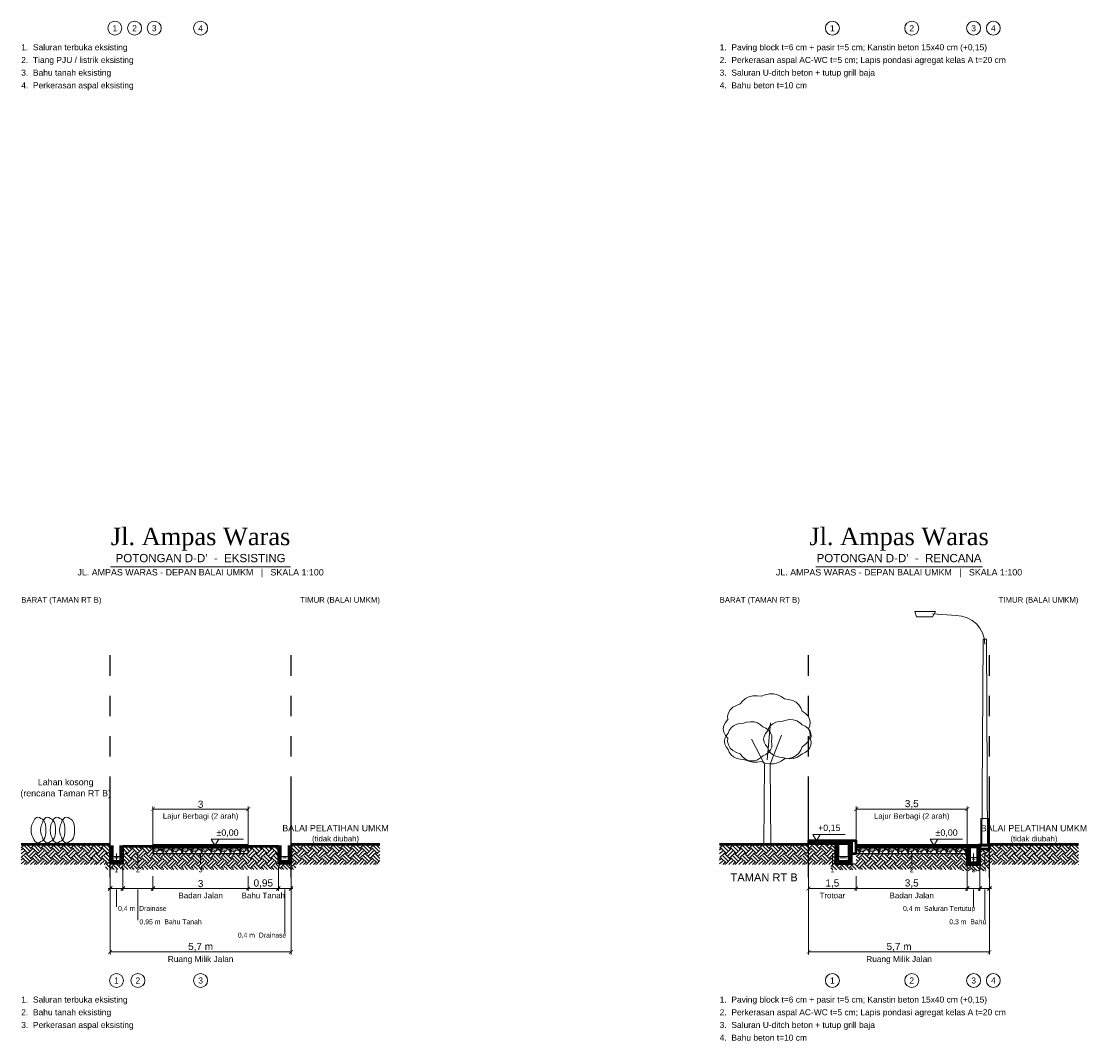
# Model space of a CAD drawing. Header units: metres. Extents: x 0 to 124, y -129 to 10.
# Tile 1 of 7: x 0 to 33, y -126 to -94. Entities that reach past the tile are written whole.
import ezdxf
from ezdxf.enums import TextEntityAlignment as Align

# ---------------------------------------------------------------- set-up
doc = ezdxf.new("R2010")
doc.units = ezdxf.units.M
doc.linetypes.add('PHANTOM', pattern=[6.35, 3.175, -0.635, 0.635, -0.635, 0.635, -0.635])
for name, color, linetype, lineweight in [('D32_PNP_AIR', 5, 'Continuous', 13), ('D32_PNP_ARSIR', 8, 'Continuous', 9), ('D32_PNP_ARSIR_TANAH', 33, 'Continuous', 9), ('D32_PNP_BATAS_RMJ', 1, 'PHANTOM', 25), ('D32_PNP_DIMENSI', 7, 'Continuous', 13), ('D32_PNP_KONSTRUKSI', 7, 'Continuous', 25), ('D32_PNP_POTONGAN', 7, 'Continuous', 50), ('D32_PNP_TAMPAK', 8, 'Continuous', 18), ('D32_PNP_TEKS', 7, 'Continuous', 18), ('D32_PNP_VEGETASI', 94, 'Continuous', 18)]:
    doc.layers.add(name, color=color, linetype=linetype, lineweight=lineweight)
doc.styles.add('D32_ARIAL', font='arial.ttf')
doc.styles.add('D32_TIMES', font='times.ttf')
doc.dimstyles.new('D32_1-100', dxfattribs={"dimtxt": 0.225, "dimasz": 0.12, "dimexe": 0.08, "dimexo": 0.06, "dimgap": 0.04, "dimtad": 1, "dimtxsty": 'D32_ARIAL', "dimblk": 'ARCHTICK', "dimblk1": 'ARCHTICK', "dimblk2": 'ARCHTICK', "dimcen": 2.5, "dimclrd": 7, "dimclre": 7, "dimclrt": 7, "dimazin": 3, "dimtfac": 1, "dimtmove": 2, "dimatfit": 3, "dimlwd": 13, "dimlwe": 13})

# ---------------------------------------------------------------- blocks, each defined once
blk = doc.blocks.new('_ARCHTICK')
at = {"color": 0, "linetype": 'BYBLOCK', "const_width": 0.15}
blk.add_lwpolyline([(-0.5, -0.5), (0.5, 0.5)], dxfattribs=at)

msp = doc.modelspace()

# ---------------------------------------------------------------- hatches: boundary and pattern name
at = {"layer": 'D32_PNP_ARSIR'}
h = msp.add_hatch(dxfattribs=at)
h.set_pattern_fill('AR-CONC', scale=0.003)
h.paths.add_polyline_path([(2.8, -120.55), (2.86, -120.55), (2.86, -120), (2.8, -120)])
h = msp.add_hatch(dxfattribs=at)
h.set_pattern_fill('AR-CONC', scale=0.003)
h.paths.add_polyline_path([(3.14, -120.55), (3.2, -120.55), (3.2, -120), (3.14, -120)])
h = msp.add_hatch(dxfattribs=at)
h.set_pattern_fill('AR-SAND', scale=0.002)
h.paths.add_polyline_path([(4.15, -120.05), (7.15, -120.05), (7.15, -120), (4.15, -120)])
h = msp.add_hatch(dxfattribs=at)
h.set_pattern_fill('AR-CONC', scale=0.003)
h.paths.add_polyline_path([(8.1, -120.55), (8.16, -120.55), (8.16, -120), (8.1, -120)])
h = msp.add_hatch(dxfattribs=at)
h.set_pattern_fill('AR-CONC', scale=0.003)
h.paths.add_polyline_path([(8.44, -120.55), (8.5, -120.55), (8.5, -120), (8.44, -120)])
h = msp.add_hatch(dxfattribs=at)
h.set_pattern_fill('AR-HBONE', scale=0.006)
h.paths.add_polyline_path([(24.8, -119.91), (26.15, -119.91), (26.15, -119.85), (24.8, -119.85)])
h = msp.add_hatch(dxfattribs=at)
h.set_pattern_fill('AR-SAND', scale=0.002)
h.paths.add_polyline_path([(24.8, -119.96), (26.15, -119.96), (26.15, -119.91), (24.8, -119.91)])
h = msp.add_hatch(dxfattribs=at)
h.set_pattern_fill('AR-CONC', scale=0.003)
h.paths.add_polyline_path([(25.65, -120.56), (25.72, -120.56), (25.72, -119.96), (25.65, -119.96)])
h = msp.add_hatch(dxfattribs=at)
h.set_pattern_fill('AR-CONC', scale=0.003)
h.paths.add_polyline_path([(26.08, -120.56), (26.15, -120.56), (26.15, -119.96), (26.08, -119.96)])
h = msp.add_hatch(dxfattribs=at)
h.set_pattern_fill('AR-CONC', scale=0.003)
h.paths.add_polyline_path([(26.15, -120.25), (26.3, -120.25), (26.3, -119.85), (26.15, -119.85)])
h = msp.add_hatch(dxfattribs=at)
h.set_pattern_fill('AR-SAND', scale=0.002)
h.paths.add_polyline_path([(26.3, -120.05), (29.8, -120.05), (29.8, -120), (26.3, -120)])
h = msp.add_hatch(dxfattribs=at)
h.set_pattern_fill('AR-CONC', scale=0.003)
h.paths.add_polyline_path([(29.8, -120.6), (29.87, -120.6), (29.87, -120), (29.8, -120)])
h = msp.add_hatch(dxfattribs=at)
h.set_pattern_fill('STEEL', scale=0.01)
h.paths.add_polyline_path([(29.8, -120.04), (30.2, -120.04), (30.2, -120), (29.8, -120)])
h = msp.add_hatch(dxfattribs=at)
h.set_pattern_fill('AR-CONC', scale=0.003)
h.paths.add_polyline_path([(30.13, -120.6), (30.2, -120.6), (30.2, -120), (30.13, -120)])
h = msp.add_hatch(dxfattribs=at)
h.set_pattern_fill('AR-CONC', scale=0.003)
h.paths.add_polyline_path([(30.2, -120.1), (30.5, -120.1), (30.5, -120), (30.2, -120)])
h = msp.add_hatch(dxfattribs=at)
h.set_pattern_fill('GRAVEL', scale=0.012)
h.paths.add_polyline_path([(4.15, -120.25), (7.15, -120.25), (7.15, -120.05), (4.15, -120.05)])
h = msp.add_hatch(dxfattribs=at)
h.set_pattern_fill('GRAVEL', scale=0.012)
h.paths.add_polyline_path([(26.3, -120.25), (29.8, -120.25), (29.8, -120.05), (26.3, -120.05)])
h = msp.add_hatch(dxfattribs=at)
h.set_pattern_fill('AR-CONC', scale=0.003)
h.paths.add_polyline_path([(2.86, -120.55), (3.14, -120.55), (3.14, -120.49), (2.86, -120.49)])
h = msp.add_hatch(dxfattribs=at)
h.set_pattern_fill('AR-CONC', scale=0.003)
h.paths.add_polyline_path([(8.16, -120.55), (8.44, -120.55), (8.44, -120.49), (8.16, -120.49)])
h = msp.add_hatch(dxfattribs=at)
h.set_pattern_fill('AR-CONC', scale=0.003)
h.paths.add_polyline_path([(25.72, -120.56), (26.08, -120.56), (26.08, -120.49), (25.72, -120.49)])
h = msp.add_hatch(dxfattribs=at)
h.set_pattern_fill('AR-CONC', scale=0.003)
h.paths.add_polyline_path([(29.87, -120.6), (30.13, -120.6), (30.13, -120.53), (29.87, -120.53)])
at = {"layer": 'D32_PNP_ARSIR_TANAH'}
h = msp.add_hatch(dxfattribs=at)
h.set_pattern_fill('EARTH', scale=0.035, angle=45)
h.paths.add_polyline_path([(0, -120.6), (2.8, -120.6), (2.8, -119.95), (0, -119.95)])
h = msp.add_hatch(dxfattribs=at)
h.set_pattern_fill('EARTH', scale=0.035, angle=45)
h.paths.add_polyline_path([(3.2, -120.75), (4.15, -120.75), (4.15, -120.02), (3.2, -120.02)])
h = msp.add_hatch(dxfattribs=at)
h.set_pattern_fill('EARTH', scale=0.035, angle=45)
h.paths.add_polyline_path([(7.15, -120.75), (8.1, -120.75), (8.1, -120.02), (7.15, -120.02)])
h = msp.add_hatch(dxfattribs=at)
h.set_pattern_fill('EARTH', scale=0.035, angle=45)
h.paths.add_polyline_path([(8.5, -120.6), (11.3, -120.6), (11.3, -119.95), (8.5, -119.95)])
h = msp.add_hatch(dxfattribs=at)
h.set_pattern_fill('EARTH', scale=0.035, angle=45)
h.paths.add_polyline_path([(22, -120.6), (24.8, -120.6), (24.8, -119.95), (22, -119.95)])
h = msp.add_hatch(dxfattribs=at)
h.set_pattern_fill('EARTH', scale=0.035, angle=45)
h.paths.add_polyline_path([(24.8, -120.6), (25.65, -120.6), (25.65, -119.96), (24.8, -119.96)])
h = msp.add_hatch(dxfattribs=at)
h.set_pattern_fill('EARTH', scale=0.035, angle=45)
h.paths.add_polyline_path([(30.5, -120.6), (33.3, -120.6), (33.3, -119.95), (30.5, -119.95)])
h = msp.add_hatch(dxfattribs=at)
h.set_pattern_fill('EARTH', scale=0.035, angle=45)
h.paths.add_polyline_path([(4.15, -120.75), (7.15, -120.75), (7.15, -120.25), (4.15, -120.25)])
h = msp.add_hatch(dxfattribs=at)
h.set_pattern_fill('EARTH', scale=0.035, angle=45)
h.paths.add_polyline_path([(26.3, -120.75), (29.8, -120.75), (29.8, -120.25), (26.3, -120.25)])
h = msp.add_hatch(dxfattribs=at)
h.set_pattern_fill('EARTH', scale=0.035, angle=45)
h.paths.add_polyline_path([(30.2, -120.75), (30.5, -120.75), (30.5, -120.1), (30.2, -120.1)])
h = msp.add_hatch(dxfattribs=at)
h.set_pattern_fill('EARTH', scale=0.035, angle=45)
h.paths.add_polyline_path([(2.65, -120.75), (3.35, -120.75), (3.35, -120.55), (2.65, -120.55)])
h = msp.add_hatch(dxfattribs=at)
h.set_pattern_fill('EARTH', scale=0.035, angle=45)
h.paths.add_polyline_path([(7.95, -120.75), (8.65, -120.75), (8.65, -120.55), (7.95, -120.55)])
h = msp.add_hatch(dxfattribs=at)
h.set_pattern_fill('EARTH', scale=0.035, angle=45)
h.paths.add_polyline_path([(25.5, -120.76), (26.3, -120.76), (26.3, -120.56), (25.5, -120.56)])
h = msp.add_hatch(dxfattribs=at)
h.set_pattern_fill('EARTH', scale=0.035, angle=45)
h.paths.add_polyline_path([(29.65, -120.8), (30.35, -120.8), (30.35, -120.6), (29.65, -120.6)])

# ---------------------------------------------------------------- linework, layer by layer
at = {"layer": 'D32_PNP_AIR'}
for points in [[(2.88, -120.34), (3.12, -120.34)], [(8.18, -120.34), (8.42, -120.34)], [(25.74, -120.34), (26.06, -120.34)], [(2.94, -120.39), (3.06, -120.39)], [(8.24, -120.39), (8.36, -120.39)], [(25.8, -120.39), (26, -120.39)], [(29.89, -120.38), (30.11, -120.38)], [(29.95, -120.43), (30.05, -120.43)]]:
    msp.add_lwpolyline(points, dxfattribs=at)
at = {"layer": 'D32_PNP_BATAS_RMJ'}
for points in [[(2.8, -121), (2.8, -114)], [(8.5, -121), (8.5, -114)], [(24.8, -121), (24.8, -114)], [(30.5, -121), (30.5, -114)], [(2.8, -121), (2.8, -115)], [(8.5, -121), (8.5, -115)], [(24.8, -121), (24.8, -115)], [(30.5, -121), (30.5, -115)]]:
    msp.add_lwpolyline(points, dxfattribs=at)
at = {"layer": 'D32_PNP_DIMENSI'}
for points in [[(24.93, -119.65), (25.17, -119.65), (25.05, -119.85), (24.93, -119.65)], [(5.98, -119.8), (6.22, -119.8), (6.1, -120), (5.98, -119.8)], [(28.63, -119.8), (28.87, -119.8), (28.75, -120), (28.63, -119.8)]]:
    msp.add_lwpolyline(points, close=True, dxfattribs=at)
for points in [[(24.93, -119.65), (25.95, -119.65)], [(5.98, -119.8), (7, -119.8)], [(28.63, -119.8), (29.65, -119.8)], [(3, -120.25), (3, -120.6)], [(3.675, -120.25), (3.675, -120.6)], [(5.65, -120.25), (5.65, -120.6)], [(25.55, -120.25), (25.55, -120.6)], [(28.05, -120.25), (28.05, -120.6)], [(30, -120.25), (30, -120.6)], [(30.35, -120.25), (30.35, -120.6)], [(2.8, -120.68), (2.8, -121.43)], [(3.2, -120.68), (3.2, -121.43)], [(8.1, -120.68), (8.1, -121.43)], [(8.5, -120.68), (8.5, -121.43)], [(29.8, -120.68), (29.8, -121.43)], [(30.2, -120.68), (30.2, -121.43)], [(3.2, -120.96), (3.2, -121.43)], [(4.15, -120.96), (4.15, -121.43)], [(30.2, -120.96), (30.2, -121.43)], [(30.5, -120.96), (30.5, -121.43)], [(2.74, -121.41), (2.86, -121.29)], [(2.74, -121.35), (3.26, -121.35)], [(3.14, -121.41), (3.26, -121.29)], [(3.14, -121.41), (3.26, -121.29)], [(3.14, -121.35), (4.21, -121.35)], [(4.09, -121.41), (4.21, -121.29)], [(8.04, -121.41), (8.16, -121.29)], [(8.04, -121.35), (8.56, -121.35)], [(8.44, -121.41), (8.56, -121.29)], [(29.74, -121.41), (29.86, -121.29)], [(29.74, -121.35), (30.26, -121.35)], [(30.14, -121.41), (30.26, -121.29)], [(30.14, -121.41), (30.26, -121.29)], [(30.14, -121.35), (30.56, -121.35)], [(30.44, -121.41), (30.56, -121.29)], [(3, -121.38), (3, -121.93)], [(3.675, -121.38), (3.675, -122.35)], [(8.3, -121.38), (8.3, -122.77)], [(30, -121.38), (30, -121.93)], [(30.35, -121.38), (30.35, -122.35)]]:
    msp.add_lwpolyline(points, dxfattribs=at)
for centre in [(2.95, -94.25), (3.57, -94.25), (4.19, -94.25), (5.65, -94.25), (25.55, -94.25), (28.05, -94.25), (30, -94.25), (30.62, -94.25), (3, -124.25), (3.675, -124.25), (5.65, -124.25), (25.55, -124.25), (28.05, -124.25), (30, -124.25), (30.62, -124.25)]:
    msp.add_circle(centre, 0.22, dxfattribs=at)
at = {"layer": 'D32_PNP_KONSTRUKSI'}
for points in [[(24.8, -119.96), (26.15, -119.96), (26.15, -119.91), (24.8, -119.91)], [(4.15, -120.25), (7.15, -120.25), (7.15, -120.05), (4.15, -120.05)], [(26.3, -120.25), (29.8, -120.25), (29.8, -120.05), (26.3, -120.05)]]:
    msp.add_lwpolyline(points, close=True, dxfattribs=at)
at = {"layer": 'D32_PNP_POTONGAN'}
for points in [[(0, -119.95), (2.8, -119.95)], [(2.8, -120), (2.8, -120.55), (3.2, -120.55), (3.2, -120)], [(2.86, -120), (2.86, -120.49), (3.14, -120.49), (3.14, -120)], [(3.2, -120.02), (4.15, -120.02)], [(7.15, -120.02), (8.1, -120.02)], [(8.1, -120), (8.1, -120.55), (8.5, -120.55), (8.5, -120)], [(8.16, -120), (8.16, -120.49), (8.44, -120.49), (8.44, -120)], [(8.5, -119.95), (11.3, -119.95)], [(22, -119.95), (24.8, -119.95)], [(25.65, -119.96), (25.65, -120.56), (26.15, -120.56), (26.15, -119.96)], [(25.72, -119.96), (25.72, -120.49), (26.08, -120.49), (26.08, -119.96)], [(29.8, -120), (29.8, -120.6), (30.2, -120.6), (30.2, -120)], [(29.87, -120), (29.87, -120.53), (30.13, -120.53), (30.13, -120)], [(30.5, -119.95), (33.3, -119.95)]]:
    msp.add_lwpolyline(points, dxfattribs=at)
for points in [[(4.15, -120.05), (7.15, -120.05), (7.15, -120), (4.15, -120)], [(24.8, -119.91), (26.15, -119.91), (26.15, -119.85), (24.8, -119.85)], [(26.15, -120.25), (26.3, -120.25), (26.3, -119.85), (26.15, -119.85)], [(26.3, -120.05), (29.8, -120.05), (29.8, -120), (26.3, -120)], [(29.8, -120.04), (30.2, -120.04), (30.2, -120), (29.8, -120)], [(30.2, -120.1), (30.5, -120.1), (30.5, -120), (30.2, -120)]]:
    msp.add_lwpolyline(points, close=True, dxfattribs=at)
at = {"layer": 'D32_PNP_TAMPAK'}
for points in [[(28.8, -112.63), (28.15, -112.63), (28.2, -112.79), (28.7, -112.79)], [(30.26, -120), (30.3, -113.5), (30.4, -113.5), (30.44, -120)], [(30.23, -119.95), (30.47, -119.95), (30.47, -119.15), (30.23, -119.15)], [(30.15, -120.02), (30.55, -120.02), (30.55, -119.95), (30.15, -119.95)]]:
    msp.add_lwpolyline(points, close=True, dxfattribs=at)
msp.add_lwpolyline([(29.45, -112.75), (28.7, -112.7)], dxfattribs=at)
msp.add_arc((29.45, -113.65), 0.9, 0, 90, dxfattribs=at)
at = {"layer": 'D32_PNP_TEKS'}
for points in [[(2.815, -111.22), (8.485, -111.22)], [(25.025, -111.22), (30.275, -111.22)]]:
    msp.add_lwpolyline(points, dxfattribs=at)
at = {"layer": 'D32_PNP_VEGETASI'}
for points in [[(24.8, -116.325), (24.839, -116.223), (24.854, -116.116), (24.835, -116.011), (24.78, -115.915), (24.696, -115.832), (24.594, -115.763), (24.558, -115.66), (24.498, -115.564), (24.411, -115.484), (24.3, -115.426), (24.173, -115.393), (24.04, -115.379), (23.94, -115.308), (23.825, -115.253), (23.698, -115.224), (23.566, -115.223), (23.436, -115.25), (23.315, -115.296), (23.183, -115.279), (23.049, -115.283), (22.922, -115.313), (22.811, -115.37), (22.72, -115.448), (22.649, -115.539), (22.526, -115.582), (22.416, -115.643), (22.33, -115.723), (22.274, -115.82), (22.251, -115.925), (22.253, -116.032), (22.179, -116.121), (22.127, -116.22), (22.109, -116.325), (22.127, -116.43), (22.179, -116.529), (22.253, -116.618), (22.251, -116.725), (22.274, -116.83), (22.33, -116.927), (22.416, -117.007), (22.526, -117.068), (22.649, -117.111), (22.72, -117.202), (22.811, -117.28), (22.922, -117.337), (23.049, -117.367), (23.183, -117.371), (23.315, -117.354), (23.436, -117.4), (23.566, -117.427), (23.698, -117.426), (23.825, -117.397), (23.94, -117.342), (24.04, -117.271), (24.173, -117.257), (24.3, -117.224), (24.411, -117.166), (24.498, -117.086), (24.558, -116.99), (24.594, -116.887), (24.696, -116.818), (24.78, -116.735), (24.835, -116.639), (24.854, -116.534), (24.839, -116.427), (24.8, -116.325)], [(23.63, -116.715), (23.647, -116.625), (23.64, -116.532), (23.604, -116.443), (23.542, -116.365), (23.457, -116.303), (23.361, -116.258), (23.285, -116.191), (23.192, -116.137), (23.085, -116.105), (22.972, -116.096), (22.86, -116.111), (22.756, -116.145), (22.645, -116.151), (22.536, -116.178), (22.438, -116.226), (22.359, -116.293), (22.304, -116.374), (22.271, -116.461), (22.208, -116.537), (22.165, -116.623), (22.15, -116.715), (22.165, -116.807), (22.208, -116.893), (22.271, -116.969), (22.304, -117.056), (22.359, -117.137), (22.438, -117.204), (22.536, -117.252), (22.645, -117.279), (22.756, -117.285), (22.86, -117.319), (22.972, -117.334), (23.085, -117.325), (23.192, -117.293), (23.285, -117.239), (23.361, -117.172), (23.457, -117.127), (23.542, -117.065), (23.604, -116.987), (23.64, -116.898), (23.647, -116.805), (23.63, -116.715)], [(24.865, -116.65), (24.882, -116.56), (24.875, -116.467), (24.839, -116.378), (24.777, -116.3), (24.692, -116.238), (24.596, -116.193), (24.52, -116.126), (24.427, -116.072), (24.32, -116.04), (24.207, -116.031), (24.095, -116.046), (23.991, -116.08), (23.88, -116.086), (23.771, -116.113), (23.673, -116.161), (23.594, -116.228), (23.539, -116.309), (23.506, -116.396), (23.443, -116.472), (23.4, -116.558), (23.385, -116.65), (23.4, -116.742), (23.443, -116.828), (23.506, -116.904), (23.539, -116.991), (23.594, -117.072), (23.673, -117.139), (23.771, -117.187), (23.88, -117.214), (23.991, -117.22), (24.095, -117.254), (24.207, -117.269), (24.32, -117.26), (24.427, -117.228), (24.52, -117.174), (24.596, -117.107), (24.692, -117.062), (24.777, -117), (24.839, -116.922), (24.875, -116.833), (24.882, -116.74), (24.865, -116.65)], [(23.5, -117.3), (23.6, -116.13)], [(23.39, -119.95), (23.41, -117.43), (23, -116.65)], [(23.61, -119.95), (23.59, -117.43), (23.95, -116.52)], [(0.775, -119.51), (0.778, -119.427), (0.768, -119.344), (0.745, -119.268), (0.71, -119.207), (0.666, -119.166), (0.62, -119.145), (0.574, -119.115), (0.525, -119.105), (0.476, -119.119), (0.431, -119.157), (0.394, -119.215), (0.368, -119.284), (0.337, -119.348), (0.317, -119.425), (0.309, -119.51), (0.317, -119.595), (0.337, -119.672), (0.368, -119.736), (0.394, -119.805), (0.431, -119.863), (0.476, -119.901), (0.525, -119.915), (0.574, -119.905), (0.62, -119.875), (0.666, -119.854), (0.71, -119.813), (0.745, -119.752), (0.768, -119.676), (0.778, -119.593), (0.775, -119.51)], [(1.075, -119.51), (1.078, -119.427), (1.068, -119.344), (1.045, -119.268), (1.01, -119.207), (0.966, -119.166), (0.92, -119.145), (0.874, -119.115), (0.825, -119.105), (0.776, -119.119), (0.731, -119.157), (0.694, -119.215), (0.668, -119.284), (0.637, -119.348), (0.617, -119.425), (0.609, -119.51), (0.617, -119.595), (0.637, -119.672), (0.668, -119.736), (0.694, -119.805), (0.731, -119.863), (0.776, -119.901), (0.825, -119.915), (0.874, -119.905), (0.92, -119.875), (0.966, -119.854), (1.01, -119.813), (1.045, -119.752), (1.068, -119.676), (1.078, -119.593), (1.075, -119.51)], [(1.375, -119.51), (1.378, -119.427), (1.368, -119.344), (1.345, -119.268), (1.31, -119.207), (1.266, -119.166), (1.22, -119.145), (1.174, -119.115), (1.125, -119.105), (1.076, -119.119), (1.031, -119.157), (0.994, -119.215), (0.968, -119.284), (0.937, -119.348), (0.917, -119.425), (0.909, -119.51), (0.917, -119.595), (0.937, -119.672), (0.968, -119.736), (0.994, -119.805), (1.031, -119.863), (1.076, -119.901), (1.125, -119.915), (1.174, -119.905), (1.22, -119.875), (1.266, -119.854), (1.31, -119.813), (1.345, -119.752), (1.368, -119.676), (1.378, -119.593), (1.375, -119.51)], [(1.675, -119.51), (1.678, -119.427), (1.668, -119.344), (1.645, -119.268), (1.61, -119.207), (1.566, -119.166), (1.52, -119.145), (1.474, -119.115), (1.425, -119.105), (1.376, -119.119), (1.331, -119.157), (1.294, -119.215), (1.268, -119.284), (1.237, -119.348), (1.217, -119.425), (1.209, -119.51), (1.217, -119.595), (1.237, -119.672), (1.268, -119.736), (1.294, -119.805), (1.331, -119.863), (1.376, -119.901), (1.425, -119.915), (1.474, -119.905), (1.52, -119.875), (1.566, -119.854), (1.61, -119.813), (1.645, -119.752), (1.668, -119.676), (1.678, -119.593), (1.675, -119.51)]]:
    msp.add_lwpolyline(points, dxfattribs=at)

# ---------------------------------------------------------------- texts
at = {"layer": 'D32_PNP_TEKS', "style": 'D32_ARIAL'}
for s, height, p in [('1', 0.19, (2.95, -94.25)), ('2', 0.19, (3.57, -94.25)), ('3', 0.19, (4.19, -94.25)), ('4', 0.19, (5.65, -94.25)), ('1', 0.19, (25.55, -94.25)), ('2', 0.19, (28.05, -94.25)), ('3', 0.19, (30, -94.25)), ('4', 0.19, (30.62, -94.25)), ('Lahan kosong', 0.2, (1.4, -118)), ('(rencana Taman RT B)', 0.2, (1.4, -118.35)), ('BALAI PELATIHAN UMKM', 0.2, (9.9, -119.45)), ('BALAI PELATIHAN UMKM', 0.2, (31.9, -119.45)), ('(tidak diubah)', 0.175, (9.9, -119.78)), ('(tidak diubah)', 0.175, (31.9, -119.78)), ('TAMAN RT B', 0.25, (23.4, -121)), ('1', 0.19, (3, -124.25)), ('2', 0.19, (3.675, -124.25)), ('3', 0.19, (5.65, -124.25)), ('1', 0.19, (25.55, -124.25)), ('2', 0.19, (28.05, -124.25)), ('3', 0.19, (30, -124.25)), ('4', 0.19, (30.62, -124.25))]:
    msp.add_text(s, height=height, dxfattribs=at).set_placement(p, align=Align.MIDDLE_CENTER)
for s, height, p in [('1.  Saluran terbuka eksisting', 0.19, (0, -94.85)), ('1.  Paving block t=6 cm + pasir t=5 cm; Kanstin beton 15x40 cm (+0,15)', 0.19, (22, -94.85)), ('2.  Tiang PJU / listrik eksisting', 0.19, (0, -95.25)), ('2.  Perkerasan aspal AC-WC t=5 cm; Lapis pondasi agregat kelas A t=20 cm', 0.19, (22, -95.25)), ('3.  Bahu tanah eksisting', 0.19, (0, -95.65)), ('3.  Saluran U-ditch beton + tutup grill baja', 0.19, (22, -95.65)), ('4.  Perkerasan aspal eksisting', 0.19, (0, -96.05)), ('4.  Bahu beton t=10 cm', 0.19, (22, -96.05)), ('0,4 m  Drainase', 0.155, (3.05, -121.98)), ('0,95 m  Bahu Tanah', 0.155, (3.725, -122.4)), ('1.  Saluran terbuka eksisting', 0.19, (0, -124.85)), ('1.  Paving block t=6 cm + pasir t=5 cm; Kanstin beton 15x40 cm (+0,15)', 0.19, (22, -124.85)), ('2.  Bahu tanah eksisting', 0.19, (0, -125.25)), ('2.  Perkerasan aspal AC-WC t=5 cm; Lapis pondasi agregat kelas A t=20 cm', 0.19, (22, -125.25)), ('3.  Perkerasan aspal eksisting', 0.19, (0, -125.65)), ('3.  Saluran U-ditch beton + tutup grill baja', 0.19, (22, -125.65)), ('4.  Bahu beton t=10 cm', 0.19, (22, -126.05))]:
    msp.add_text(s, height=height, dxfattribs=at).set_placement(p, align=Align.MIDDLE_LEFT)
at = {"layer": 'D32_PNP_TEKS'}
for s, height, style, p in [('Jl. Ampas Waras', 0.55, 'D32_TIMES', (5.65, -110.7)), ('Jl. Ampas Waras', 0.55, 'D32_TIMES', (27.65, -110.7)), ("POTONGAN D-D'  -  EKSISTING", 0.26, 'D32_ARIAL', (5.65, -111.15)), ("POTONGAN D-D'  -  RENCANA", 0.26, 'D32_ARIAL', (27.65, -111.15)), ('JL. AMPAS WARAS - DEPAN BALAI UMKM   |   SKALA 1:100', 0.2, 'D32_ARIAL', (5.65, -111.55)), ('JL. AMPAS WARAS - DEPAN BALAI UMKM   |   SKALA 1:100', 0.2, 'D32_ARIAL', (27.65, -111.55))]:
    msp.add_text(s, height=height, dxfattribs=dict(at, style=style)).set_placement(p, align=Align.BOTTOM_CENTER)
at = {"layer": 'D32_PNP_TEKS', "style": 'D32_ARIAL'}
for s, height, p in [('BARAT (TAMAN RT B)', 0.175, (0, -112.4)), ('BARAT (TAMAN RT B)', 0.175, (22, -112.4)), ('+0,15', 0.2, (25.1, -119.6)), ('±0,00', 0.2, (6.15, -119.75)), ('±0,00', 0.2, (28.8, -119.75))]:
    msp.add_text(s, height=height, dxfattribs=at).set_placement(p, align=Align.BOTTOM_LEFT)
for p in [(11.3, -112.4), (33.3, -112.4)]:
    msp.add_text('TIMUR (BALAI UMKM)', height=0.175, dxfattribs=at).set_placement(p, align=Align.BOTTOM_RIGHT)
for s, height, p in [('Lajur Berbagi (2 arah)', 0.175, (5.65, -118.98)), ('Lajur Berbagi (2 arah)', 0.175, (28.05, -118.98)), ('1', 0.16, (3, -120.68)), ('2', 0.16, (3.675, -120.68)), ('3', 0.16, (5.65, -120.68)), ('1', 0.16, (25.55, -120.68)), ('2', 0.16, (28.05, -120.68)), ('3', 0.16, (30, -120.68)), ('4', 0.16, (30.35, -120.68)), ('Badan Jalan', 0.18, (5.65, -121.48)), ('Bahu Tanah', 0.18, (7.625, -121.48)), ('Trotoar', 0.18, (25.55, -121.48)), ('Badan Jalan', 0.18, (28.05, -121.48)), ('Ruang Milik Jalan', 0.1875, (5.65, -123.48)), ('Ruang Milik Jalan', 0.1875, (27.65, -123.48))]:
    msp.add_text(s, height=height, dxfattribs=at).set_placement(p, align=Align.TOP_CENTER)
for s, p in [('0,4 m  Saluran Tertutup', (30.05, -121.98)), ('0,3 m  Bahu', (30.4, -122.4)), ('0,4 m  Drainase', (8.35, -122.82))]:
    msp.add_text(s, height=0.155, dxfattribs=at).set_placement(p, align=Align.MIDDLE_RIGHT)

# ---------------------------------------------------------------- dimensions: what is measured, and where the dimension line sits
at = {"layer": 'D32_PNP_DIMENSI'}
for base, p1, p2 in [((4.15, -118.85), (4.15, -120), (7.15, -120)), ((26.3, -118.85), (26.3, -120), (29.8, -120)), ((4.15, -121.35), (4.15, -120.9), (7.15, -120.9)), ((7.15, -121.35), (7.15, -120.9), (8.1, -120.9)), ((24.8, -121.35), (24.8, -120.9), (26.3, -120.9)), ((26.3, -121.35), (26.3, -120.9), (29.8, -120.9))]:
    msp.add_linear_dim(base=base, p1=p1, p2=p2, dimstyle='D32_1-100', dxfattribs=at).render()
for base, p1, p2 in [((2.8, -123.35), (2.8, -120.9), (8.5, -120.9)), ((24.8, -123.35), (24.8, -120.9), (30.5, -120.9))]:
    msp.add_linear_dim(base=base, p1=p1, p2=p2, text='<> m', dimstyle='D32_1-100', dxfattribs=at).render()

doc.saveas('drawing.dxf')
